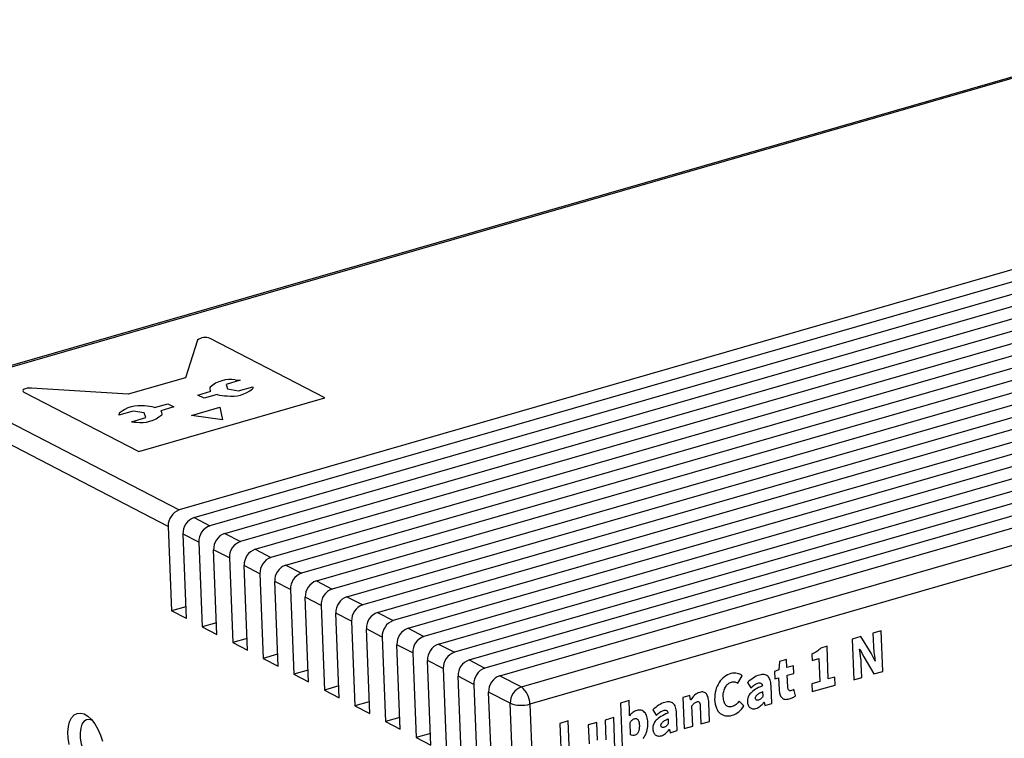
# Model space of a CAD drawing. Header units: millimetres. Extents: x 1635 to 1825, y 2196 to 2483.
# Tile 6 of 14: x 1713 to 1769, y 2282 to 2323. Entities that reach past the tile are written whole.
import ezdxf

# ---------------------------------------------------------------- set-up
doc = ezdxf.new("R2010")
doc.units = ezdxf.units.MM

msp = doc.modelspace()

# ---------------------------------------------------------------- linework, layer by layer
at = {"color": 7, "linetype": 'Continuous', "lineweight": 25}
for p, q in [((1780.685, 2322.812), (1708.252, 2301.921)), ((1780.877, 2322.785), (1708.444, 2301.894)), ((1794.402, 2315.787), (1721.968, 2294.896)), ((1722.81, 2294.46), (1795.244, 2315.351)), ((1796.142, 2314.887), (1723.708, 2293.996)), ((1724.55, 2293.56), (1796.983, 2314.451)), ((1797.881, 2313.987), (1725.448, 2293.096)), ((1726.289, 2292.66), (1798.723, 2313.551)), ((1799.621, 2313.087), (1727.187, 2292.195)), ((1728.029, 2291.76), (1800.463, 2312.651)), ((1801.361, 2312.187), (1728.927, 2291.295)), ((1729.769, 2290.86), (1802.202, 2311.751)), ((1803.1, 2311.286), (1730.667, 2290.395)), ((1731.508, 2289.96), (1803.942, 2310.851)), ((1804.84, 2310.386), (1732.406, 2289.495)), ((1733.248, 2289.06), (1805.682, 2309.951)), ((1806.58, 2309.486), (1734.146, 2288.595)), ((1734.988, 2288.159), (1807.421, 2309.051)), ((1808.319, 2308.586), (1735.886, 2287.695)), ((1736.727, 2287.259), (1809.161, 2308.15)), ((1810.059, 2307.686), (1737.625, 2286.795)), ((1738.467, 2286.359), (1810.901, 2307.25)), ((1811.799, 2306.786), (1739.365, 2285.895)), ((1740.207, 2285.459), (1812.64, 2306.35)), ((1741.441, 2284.82), (1813.875, 2305.711)), ((1814.353, 2304.738), (1741.92, 2283.847)), ((1708.444, 2301.894), (1721.968, 2294.896)), ((1721.336, 2293.964), (1707.812, 2300.961)), ((1722.81, 2294.46), (1723.708, 2293.996)), ((1721.336, 2293.964), (1721.529, 2289.145)), ((1722.37, 2288.709), (1722.178, 2293.528)), ((1723.076, 2293.064), (1722.178, 2293.528)), ((1724.55, 2293.56), (1725.448, 2293.096)), ((1723.076, 2293.064), (1723.268, 2288.245)), ((1724.11, 2287.809), (1723.918, 2292.628)), ((1724.816, 2292.163), (1723.918, 2292.628)), ((1726.289, 2292.66), (1727.187, 2292.195)), ((1724.816, 2292.163), (1725.008, 2287.344)), ((1725.85, 2286.909), (1725.658, 2291.728)), ((1726.555, 2291.263), (1725.658, 2291.728)), ((1726.555, 2291.263), (1726.748, 2286.444)), ((1728.029, 2291.76), (1728.927, 2291.295)), ((1727.589, 2286.009), (1727.397, 2290.828)), ((1728.295, 2290.363), (1727.397, 2290.828)), ((1729.769, 2290.86), (1730.667, 2290.395)), ((1728.295, 2290.363), (1728.487, 2285.544)), ((1729.329, 2285.109), (1729.137, 2289.928)), ((1730.035, 2289.463), (1729.137, 2289.928)), ((1731.508, 2289.96), (1732.406, 2289.495)), ((1722.344, 2289.38), (1721.529, 2289.145)), ((1722.37, 2288.709), (1721.529, 2289.145)), ((1730.035, 2289.463), (1730.227, 2284.644)), ((1731.069, 2284.209), (1730.877, 2289.027)), ((1731.774, 2288.563), (1730.877, 2289.027)), ((1733.248, 2289.06), (1734.146, 2288.595)), ((1724.083, 2288.48), (1723.268, 2288.245)), ((1731.774, 2288.563), (1731.967, 2283.744)), ((1723.268, 2288.245), (1724.11, 2287.809)), ((1732.808, 2283.308), (1732.616, 2288.127)), ((1733.514, 2287.663), (1732.616, 2288.127)), ((1734.988, 2288.159), (1735.886, 2287.695)), ((1725.823, 2287.58), (1725.008, 2287.344)), ((1725.008, 2287.344), (1725.85, 2286.909)), ((1733.514, 2287.663), (1733.706, 2282.844)), ((1734.548, 2282.408), (1734.356, 2287.227)), ((1735.254, 2286.763), (1734.356, 2287.227)), ((1735.254, 2286.763), (1735.446, 2281.944)), ((1736.727, 2287.259), (1737.625, 2286.795)), ((1727.563, 2286.679), (1726.748, 2286.444)), ((1726.748, 2286.444), (1727.589, 2286.009)), ((1736.288, 2281.508), (1736.096, 2286.327)), ((1736.993, 2285.863), (1736.096, 2286.327)), ((1738.467, 2286.359), (1739.365, 2285.895)), ((1729.302, 2285.779), (1728.487, 2285.544)), ((1736.993, 2285.863), (1737.186, 2281.044)), ((1728.487, 2285.544), (1729.329, 2285.109)), ((1738.027, 2280.608), (1737.835, 2285.427)), ((1738.733, 2284.962), (1737.835, 2285.427)), ((1740.207, 2285.459), (1741.441, 2284.82)), ((1731.042, 2284.879), (1730.227, 2284.644)), ((1730.227, 2284.644), (1731.069, 2284.209)), ((1738.733, 2284.962), (1738.925, 2280.143)), ((1740.809, 2283.888), (1739.575, 2284.527)), ((1739.767, 2279.708), (1739.575, 2284.527)), ((1732.782, 2283.979), (1731.967, 2283.744)), ((1731.967, 2283.744), (1732.808, 2283.308)), ((1741.722, 2260.998), (1740.809, 2283.888)), ((1741.92, 2283.847), (1742.833, 2260.957)), ((1734.521, 2283.079), (1733.706, 2282.844)), ((1733.706, 2282.844), (1734.548, 2282.408)), ((1736.261, 2282.179), (1735.446, 2281.944)), ((1735.446, 2281.944), (1736.288, 2281.508))]:
    msp.add_line(p, q, dxfattribs=at)
at = {"color": 7, "linetype": 'Continuous'}
for p, q in [((1723.01, 2304.57), (1722.328, 2302.426)), ((1730.258, 2301.274), (1723.717, 2304.658)), ((1722.328, 2302.426), (1719.061, 2301.483)), ((1725.44, 2302.282), (1724.631, 2302.049)), ((1724.631, 2302.049), (1724.707, 2301.785)), ((1725.343, 2301.681), (1726.151, 2301.914)), ((1713.126, 2301.603), (1719.667, 2298.219)), ((1719.061, 2301.483), (1713.546, 2301.84)), ((1723.019, 2301.441), (1723.765, 2301.656)), ((1723.375, 2301.257), (1723.019, 2301.441)), ((1724.121, 2301.472), (1723.375, 2301.257)), ((1724.707, 2301.785), (1725.343, 2301.681)), ((1719.667, 2298.219), (1730.258, 2301.274)), ((1720.563, 2300.732), (1721.309, 2300.948)), ((1721.309, 2300.948), (1721.664, 2300.764)), ((1719.341, 2300.523), (1718.533, 2300.29)), ((1719.976, 2300.42), (1719.341, 2300.523)), ((1720.053, 2300.155), (1719.976, 2300.42)), ((1721.664, 2300.764), (1720.918, 2300.548)), ((1722.665, 2300.283), (1724.284, 2300.75)), ((1724.426, 2300.024), (1722.665, 2300.283)), ((1724.284, 2300.75), (1724.426, 2300.024)), ((1719.244, 2299.922), (1720.053, 2300.155))]:
    msp.add_line(p, q, dxfattribs=at)
at = {"color": 7, "linetype": 'Continuous', "flags": 128}
for points in [[(1725.156, 2302.307), (1725.319, 2302.296), (1725.44, 2302.282)], [(1726.151, 2301.914), (1726.149, 2301.852), (1726.131, 2301.802)], [(1713.546, 2301.84), (1713.42, 2301.84), (1713.306, 2301.827), (1713.208, 2301.802), (1713.13, 2301.769), (1713.079, 2301.73), (1713.058, 2301.687), (1713.072, 2301.644), (1713.126, 2301.603)], [(1718.553, 2300.402), (1718.546, 2300.388), (1718.541, 2300.374), (1718.537, 2300.36), (1718.534, 2300.346), (1718.532, 2300.332), (1718.531, 2300.318), (1718.531, 2300.304), (1718.533, 2300.29)], [(1719.244, 2299.922), (1719.278, 2299.918), (1719.313, 2299.914), (1719.348, 2299.91), (1719.383, 2299.907), (1719.419, 2299.904), (1719.455, 2299.901), (1719.491, 2299.899), (1719.528, 2299.898)], [(1760.356, 2285.229), (1760.819, 2285.362), (1760.819, 2285.362), (1760.788, 2286.131), (1760.788, 2286.131), (1760.773, 2286.345), (1760.747, 2286.56), (1760.718, 2286.771), (1760.691, 2286.969), (1760.691, 2286.969), (1760.705, 2286.974), (1760.705, 2286.974), (1760.934, 2286.526), (1760.934, 2286.526), (1761.512, 2285.562), (1761.512, 2285.562), (1762.009, 2285.706), (1762.009, 2285.706), (1761.917, 2288.022), (1761.917, 2288.022), (1761.454, 2287.889), (1761.454, 2287.889), (1761.485, 2287.123), (1761.485, 2287.123), (1761.491, 2287.016), (1761.499, 2286.909), (1761.511, 2286.799), (1761.524, 2286.689), (1761.539, 2286.581), (1761.555, 2286.478), (1761.569, 2286.379), (1761.584, 2286.285), (1761.584, 2286.285), (1761.571, 2286.281), (1761.571, 2286.281), (1761.342, 2286.735), (1761.342, 2286.735), (1760.761, 2287.689), (1760.761, 2287.689), (1760.264, 2287.546), (1760.264, 2287.546), (1760.356, 2285.229)], [(1757.999, 2284.552), (1759.304, 2284.928), (1759.304, 2284.928), (1759.286, 2285.383), (1759.286, 2285.383), (1758.911, 2285.275), (1758.911, 2285.275), (1758.837, 2287.134), (1758.837, 2287.134), (1758.478, 2287.03), (1758.478, 2287.03), (1758.425, 2286.979), (1758.371, 2286.931), (1758.315, 2286.885), (1758.256, 2286.841), (1758.194, 2286.8), (1758.126, 2286.758), (1758.053, 2286.716), (1757.974, 2286.675), (1757.974, 2286.675), (1757.987, 2286.335), (1757.987, 2286.335), (1758.37, 2286.446), (1758.37, 2286.446), (1758.423, 2285.134), (1758.423, 2285.134), (1757.981, 2285.007), (1757.981, 2285.007), (1757.999, 2284.552)], [(1756.692, 2284.142), (1756.75, 2284.161), (1756.804, 2284.181), (1756.854, 2284.202), (1756.9, 2284.225), (1756.942, 2284.247), (1756.981, 2284.27), (1757.017, 2284.291), (1757.049, 2284.311), (1757.049, 2284.311), (1756.955, 2284.686), (1756.955, 2284.686), (1756.888, 2284.646), (1756.811, 2284.613), (1756.811, 2284.613), (1756.768, 2284.604), (1756.73, 2284.605), (1756.695, 2284.615), (1756.664, 2284.634), (1756.638, 2284.663), (1756.619, 2284.705), (1756.606, 2284.759), (1756.599, 2284.824), (1756.599, 2284.824), (1756.573, 2285.487), (1756.573, 2285.487), (1756.947, 2285.595), (1756.947, 2285.595), (1756.93, 2286.027), (1756.93, 2286.027), (1756.556, 2285.919), (1756.556, 2285.919), (1756.537, 2286.389), (1756.537, 2286.389), (1756.131, 2286.271), (1756.131, 2286.271), (1756.095, 2285.786), (1756.095, 2285.786), (1755.853, 2285.694), (1755.853, 2285.694), (1755.869, 2285.284), (1755.869, 2285.284), (1756.084, 2285.346), (1756.084, 2285.346), (1756.111, 2284.677), (1756.111, 2284.677), (1756.115, 2284.6), (1756.124, 2284.529), (1756.137, 2284.463), (1756.153, 2284.403), (1756.174, 2284.347), (1756.199, 2284.296), (1756.227, 2284.251), (1756.26, 2284.211), (1756.297, 2284.178), (1756.339, 2284.151), (1756.385, 2284.132), (1756.437, 2284.119), (1756.493, 2284.115), (1756.554, 2284.117), (1756.62, 2284.126), (1756.691, 2284.142), (1756.691, 2284.142), (1756.692, 2284.142)], [(1753.442, 2283.208), (1753.542, 2283.242), (1753.638, 2283.286), (1753.728, 2283.34), (1753.814, 2283.403), (1753.895, 2283.475), (1753.97, 2283.557), (1754.042, 2283.649), (1754.107, 2283.749), (1754.107, 2283.749), (1753.831, 2284.017), (1753.831, 2284.017), (1753.794, 2283.964), (1753.754, 2283.914), (1753.71, 2283.866), (1753.663, 2283.821), (1753.613, 2283.781), (1753.559, 2283.748), (1753.502, 2283.72), (1753.442, 2283.698), (1753.442, 2283.698), (1753.388, 2283.685), (1753.336, 2283.679), (1753.287, 2283.68), (1753.241, 2283.687), (1753.197, 2283.701), (1753.156, 2283.721), (1753.118, 2283.748), (1753.083, 2283.781), (1753.051, 2283.82), (1753.022, 2283.866), (1752.998, 2283.917), (1752.977, 2283.975), (1752.96, 2284.038), (1752.946, 2284.107), (1752.936, 2284.182), (1752.931, 2284.263), (1752.931, 2284.263), (1752.931, 2284.344), (1752.935, 2284.422), (1752.944, 2284.497), (1752.957, 2284.567), (1752.975, 2284.635), (1752.997, 2284.699), (1753.023, 2284.76), (1753.054, 2284.816), (1753.088, 2284.869), (1753.124, 2284.917), (1753.163, 2284.96), (1753.204, 2284.998), (1753.247, 2285.031), (1753.293, 2285.059), (1753.341, 2285.082), (1753.392, 2285.1), (1753.392, 2285.1), (1753.445, 2285.112), (1753.497, 2285.117), (1753.545, 2285.116), (1753.591, 2285.108), (1753.635, 2285.094), (1753.677, 2285.077), (1753.719, 2285.056), (1753.759, 2285.03), (1753.759, 2285.03), (1754.008, 2285.458), (1754.008, 2285.458), (1753.949, 2285.502), (1753.883, 2285.54), (1753.811, 2285.571), (1753.732, 2285.595), (1753.648, 2285.61), (1753.558, 2285.613), (1753.464, 2285.603), (1753.364, 2285.582), (1753.364, 2285.582), (1753.265, 2285.547), (1753.17, 2285.504), (1753.08, 2285.453), (1752.994, 2285.392), (1752.913, 2285.324), (1752.836, 2285.246), (1752.763, 2285.161), (1752.695, 2285.067), (1752.633, 2284.966), (1752.58, 2284.859), (1752.536, 2284.747), (1752.5, 2284.63), (1752.473, 2284.506), (1752.454, 2284.378), (1752.444, 2284.244), (1752.442, 2284.104), (1752.442, 2284.104), (1752.455, 2283.967), (1752.475, 2283.841), (1752.502, 2283.725), (1752.538, 2283.621), (1752.581, 2283.528), (1752.632, 2283.446), (1752.69, 2283.374), (1752.757, 2283.313), (1752.829, 2283.264), (1752.905, 2283.224), (1752.985, 2283.195), (1753.068, 2283.177), (1753.156, 2283.169), (1753.247, 2283.171), (1753.343, 2283.184), (1753.442, 2283.208), (1753.442, 2283.208), (1753.442, 2283.208)], [(1754.79, 2283.594), (1754.855, 2283.617), (1754.918, 2283.647), (1754.978, 2283.684), (1755.035, 2283.727), (1755.09, 2283.776), (1755.143, 2283.829), (1755.194, 2283.887), (1755.242, 2283.949), (1755.242, 2283.949), (1755.253, 2283.952), (1755.253, 2283.952), (1755.297, 2283.769), (1755.297, 2283.769), (1755.694, 2283.884), (1755.694, 2283.884), (1755.655, 2284.883), (1755.655, 2284.883), (1755.647, 2284.981), (1755.636, 2285.07), (1755.619, 2285.152), (1755.598, 2285.226), (1755.572, 2285.291), (1755.542, 2285.348), (1755.506, 2285.397), (1755.466, 2285.438), (1755.421, 2285.471), (1755.371, 2285.497), (1755.318, 2285.515), (1755.26, 2285.526), (1755.198, 2285.529), (1755.132, 2285.525), (1755.061, 2285.514), (1754.986, 2285.495), (1754.986, 2285.495), (1754.894, 2285.464), (1754.803, 2285.426), (1754.716, 2285.381), (1754.631, 2285.329), (1754.549, 2285.272), (1754.469, 2285.21), (1754.391, 2285.143), (1754.315, 2285.071), (1754.315, 2285.071), (1754.5, 2284.762), (1754.5, 2284.762), (1754.554, 2284.814), (1754.608, 2284.861), (1754.661, 2284.902), (1754.712, 2284.939), (1754.763, 2284.971), (1754.812, 2284.998), (1754.86, 2285.019), (1754.907, 2285.036), (1754.907, 2285.036), (1754.965, 2285.048), (1755.014, 2285.051), (1755.055, 2285.044), (1755.089, 2285.028), (1755.116, 2285.003), (1755.137, 2284.97), (1755.152, 2284.93), (1755.16, 2284.881), (1755.16, 2284.881), (1755.049, 2284.833), (1754.946, 2284.785), (1754.851, 2284.736), (1754.763, 2284.685), (1754.684, 2284.634), (1754.613, 2284.582), (1754.55, 2284.528), (1754.495, 2284.474), (1754.448, 2284.419), (1754.407, 2284.362), (1754.373, 2284.303), (1754.346, 2284.242), (1754.326, 2284.179), (1754.313, 2284.115), (1754.306, 2284.049), (1754.306, 2283.981), (1754.306, 2283.981), (1754.311, 2283.929), (1754.319, 2283.88), (1754.33, 2283.835), (1754.346, 2283.792), (1754.365, 2283.752), (1754.388, 2283.716), (1754.414, 2283.683), (1754.444, 2283.652), (1754.478, 2283.626), (1754.514, 2283.606), (1754.553, 2283.59), (1754.594, 2283.58), (1754.639, 2283.576), (1754.687, 2283.577), (1754.737, 2283.582), (1754.79, 2283.594)], [(1750.703, 2282.445), (1751.191, 2282.585), (1751.191, 2282.585), (1751.145, 2283.739), (1751.145, 2283.739), (1751.18, 2283.784), (1751.213, 2283.825), (1751.245, 2283.861), (1751.276, 2283.892), (1751.308, 2283.919), (1751.343, 2283.942), (1751.38, 2283.96), (1751.42, 2283.974), (1751.42, 2283.974), (1751.465, 2283.984), (1751.504, 2283.984), (1751.537, 2283.972), (1751.565, 2283.951), (1751.576, 2283.935), (1751.587, 2283.916), (1751.595, 2283.893), (1751.603, 2283.866), (1751.609, 2283.836), (1751.614, 2283.802), (1751.618, 2283.764), (1751.62, 2283.722), (1751.62, 2283.722), (1751.66, 2282.721), (1751.66, 2282.721), (1752.149, 2282.862), (1752.149, 2282.862), (1752.106, 2283.93), (1752.106, 2283.93), (1752.101, 2284.01), (1752.093, 2284.086), (1752.081, 2284.156), (1752.066, 2284.22), (1752.047, 2284.279), (1752.025, 2284.333), (1751.999, 2284.381), (1751.97, 2284.423), (1751.937, 2284.459), (1751.9, 2284.489), (1751.858, 2284.511), (1751.813, 2284.526), (1751.764, 2284.533), (1751.71, 2284.534), (1751.653, 2284.527), (1751.591, 2284.513), (1751.591, 2284.513), (1751.512, 2284.484), (1751.438, 2284.447), (1751.369, 2284.402), (1751.304, 2284.349), (1751.244, 2284.29), (1751.188, 2284.228), (1751.135, 2284.163), (1751.086, 2284.094), (1751.086, 2284.094), (1751.075, 2284.091), (1751.075, 2284.091), (1751.033, 2284.326), (1751.033, 2284.326), (1750.632, 2284.21), (1750.632, 2284.21), (1750.703, 2282.445)], [(1754.946, 2284.075), (1754.908, 2284.067), (1754.874, 2284.064), (1754.844, 2284.067), (1754.818, 2284.076), (1754.797, 2284.091), (1754.781, 2284.112), (1754.771, 2284.14), (1754.767, 2284.174), (1754.767, 2284.174), (1754.767, 2284.197), (1754.769, 2284.219), (1754.775, 2284.242), (1754.784, 2284.266), (1754.796, 2284.289), (1754.811, 2284.312), (1754.829, 2284.336), (1754.85, 2284.36), (1754.876, 2284.384), (1754.905, 2284.408), (1754.939, 2284.433), (1754.977, 2284.458), (1755.019, 2284.482), (1755.066, 2284.507), (1755.118, 2284.532), (1755.173, 2284.558), (1755.173, 2284.558), (1755.184, 2284.282), (1755.184, 2284.282), (1755.158, 2284.243), (1755.132, 2284.209), (1755.104, 2284.178), (1755.077, 2284.15), (1755.048, 2284.125), (1755.016, 2284.105), (1754.982, 2284.088), (1754.946, 2284.075), (1754.946, 2284.075), (1754.946, 2284.075)], [(1748.379, 2281.89), (1748.428, 2281.956), (1748.474, 2282.028), (1748.516, 2282.106), (1748.552, 2282.189), (1748.582, 2282.276), (1748.606, 2282.369), (1748.624, 2282.466), (1748.636, 2282.569), (1748.643, 2282.676), (1748.644, 2282.788), (1748.644, 2282.788), (1748.636, 2282.885), (1748.625, 2282.975), (1748.608, 2283.058), (1748.587, 2283.134), (1748.562, 2283.205), (1748.531, 2283.268), (1748.496, 2283.324), (1748.456, 2283.374), (1748.412, 2283.415), (1748.365, 2283.449), (1748.314, 2283.476), (1748.26, 2283.493), (1748.202, 2283.502), (1748.14, 2283.504), (1748.075, 2283.497), (1748.007, 2283.482), (1748.007, 2283.482), (1747.951, 2283.463), (1747.897, 2283.438), (1747.842, 2283.407), (1747.789, 2283.37), (1747.737, 2283.329), (1747.688, 2283.284), (1747.641, 2283.234), (1747.596, 2283.18), (1747.596, 2283.18), (1747.597, 2283.44), (1747.597, 2283.44), (1747.573, 2284.042), (1747.573, 2284.042), (1747.085, 2283.901), (1747.085, 2283.901), (1747.183, 2281.429)], [(1749.407, 2282.041), (1749.472, 2282.065), (1749.535, 2282.095), (1749.595, 2282.131), (1749.652, 2282.175), (1749.707, 2282.223), (1749.76, 2282.277), (1749.811, 2282.334), (1749.859, 2282.396), (1749.859, 2282.396), (1749.87, 2282.4), (1749.87, 2282.4), (1749.913, 2282.217), (1749.913, 2282.217), (1750.311, 2282.332), (1750.311, 2282.332), (1750.272, 2283.33), (1750.272, 2283.33), (1750.264, 2283.428), (1750.253, 2283.518), (1750.236, 2283.6), (1750.215, 2283.673), (1750.189, 2283.739), (1750.159, 2283.796), (1750.123, 2283.845), (1750.083, 2283.886), (1750.037, 2283.919), (1749.988, 2283.944), (1749.935, 2283.963), (1749.877, 2283.974), (1749.815, 2283.977), (1749.749, 2283.973), (1749.678, 2283.961), (1749.603, 2283.942), (1749.603, 2283.942), (1749.511, 2283.911), (1749.42, 2283.873), (1749.333, 2283.828), (1749.248, 2283.777), (1749.166, 2283.719), (1749.086, 2283.657), (1749.008, 2283.59), (1748.932, 2283.519), (1748.932, 2283.519), (1749.117, 2283.21), (1749.117, 2283.21), (1749.171, 2283.261), (1749.225, 2283.308), (1749.278, 2283.35), (1749.329, 2283.387), (1749.38, 2283.418), (1749.429, 2283.445), (1749.477, 2283.466), (1749.524, 2283.483), (1749.524, 2283.483), (1749.582, 2283.495), (1749.631, 2283.499), (1749.672, 2283.492), (1749.706, 2283.476), (1749.733, 2283.451), (1749.754, 2283.418), (1749.769, 2283.377), (1749.777, 2283.328), (1749.777, 2283.328), (1749.666, 2283.28), (1749.563, 2283.232), (1749.468, 2283.183), (1749.38, 2283.133), (1749.301, 2283.081), (1749.23, 2283.029), (1749.167, 2282.976), (1749.112, 2282.922), (1749.065, 2282.866), (1749.024, 2282.809), (1748.99, 2282.751), (1748.963, 2282.69), (1748.943, 2282.627), (1748.929, 2282.563), (1748.923, 2282.496), (1748.923, 2282.428), (1748.923, 2282.428), (1748.928, 2282.376), (1748.936, 2282.328), (1748.947, 2282.282), (1748.963, 2282.239), (1748.982, 2282.2), (1749.005, 2282.163), (1749.031, 2282.13), (1749.061, 2282.1), (1749.095, 2282.074), (1749.131, 2282.053), (1749.17, 2282.038), (1749.211, 2282.028), (1749.256, 2282.023), (1749.304, 2282.024), (1749.354, 2282.03), (1749.407, 2282.041)], [(1743.715, 2280.429), (1745.011, 2280.803), (1745.011, 2280.803), (1744.993, 2281.264), (1744.993, 2281.264), (1744.185, 2281.031), (1744.185, 2281.031), (1744.111, 2282.887), (1744.111, 2282.887), (1743.623, 2282.746), (1743.623, 2282.746), (1743.715, 2280.429)], [(1746.766, 2281.309), (1746.695, 2283.075), (1746.695, 2283.075), (1746.207, 2282.934), (1746.207, 2282.934), (1746.252, 2281.802)], [(1747.896, 2282.07), (1747.836, 2282.056), (1747.776, 2282.057), (1747.713, 2282.071), (1747.65, 2282.101), (1747.65, 2282.101), (1747.623, 2282.787), (1747.623, 2282.787), (1747.654, 2282.831), (1747.685, 2282.871), (1747.715, 2282.905), (1747.746, 2282.934), (1747.777, 2282.959), (1747.809, 2282.98), (1747.842, 2282.996), (1747.876, 2283.008), (1747.876, 2283.008), (1747.908, 2283.016), (1747.939, 2283.02), (1747.967, 2283.02), (1747.993, 2283.015), (1748.017, 2283.006), (1748.039, 2282.993), (1748.06, 2282.976), (1748.079, 2282.955), (1748.095, 2282.93), (1748.109, 2282.9), (1748.122, 2282.866), (1748.133, 2282.829), (1748.141, 2282.786), (1748.148, 2282.74), (1748.153, 2282.69), (1748.156, 2282.635), (1748.156, 2282.635), (1748.156, 2282.572), (1748.154, 2282.513), (1748.15, 2282.458), (1748.143, 2282.406), (1748.133, 2282.358), (1748.121, 2282.315), (1748.106, 2282.275), (1748.089, 2282.238), (1748.07, 2282.206), (1748.049, 2282.176), (1748.027, 2282.15), (1748.004, 2282.128), (1747.979, 2282.108), (1747.953, 2282.092), (1747.925, 2282.079), (1747.896, 2282.07), (1747.896, 2282.07), (1747.896, 2282.07)], [(1749.563, 2282.523), (1749.525, 2282.514), (1749.491, 2282.511), (1749.461, 2282.514), (1749.435, 2282.523), (1749.414, 2282.538), (1749.398, 2282.559), (1749.388, 2282.587), (1749.384, 2282.621), (1749.384, 2282.621), (1749.384, 2282.644), (1749.386, 2282.667), (1749.392, 2282.69), (1749.401, 2282.713), (1749.413, 2282.736), (1749.428, 2282.76), (1749.446, 2282.784), (1749.467, 2282.808), (1749.493, 2282.832), (1749.522, 2282.856), (1749.556, 2282.88), (1749.594, 2282.905), (1749.636, 2282.93), (1749.683, 2282.955), (1749.735, 2282.98), (1749.79, 2283.005), (1749.79, 2283.005), (1749.801, 2282.73), (1749.801, 2282.73), (1749.775, 2282.691), (1749.749, 2282.657), (1749.721, 2282.625), (1749.694, 2282.597), (1749.665, 2282.573), (1749.633, 2282.553), (1749.599, 2282.536), (1749.563, 2282.523), (1749.563, 2282.523), (1749.563, 2282.523)], [(1745.778, 2281.797), (1745.738, 2282.799), (1745.738, 2282.799), (1745.249, 2282.658), (1745.249, 2282.658), (1745.292, 2281.589)]]:
    msp.add_lwpolyline(points, dxfattribs=at)
at = {"color": 7, "linetype": 'Continuous', "lineweight": 25, "flags": 128}
for points in [[(1715.695, 2281.54), (1715.64, 2281.902), (1715.626, 2282.249), (1715.655, 2282.567), (1715.725, 2282.843), (1715.833, 2283.065), (1715.976, 2283.226), (1716.147, 2283.317), (1716.339, 2283.335), (1716.545, 2283.281), (1716.755, 2283.154), (1716.962, 2282.962), (1717.157, 2282.712), (1717.331, 2282.414), (1717.479, 2282.08), (1717.593, 2281.724)], [(1716.991, 2282.93), (1716.849, 2282.969), (1716.683, 2282.95), (1716.539, 2282.857), (1716.427, 2282.694), (1716.353, 2282.471), (1716.321, 2282.2), (1716.333, 2281.899), (1716.388, 2281.583), (1716.484, 2281.272), (1716.614, 2280.984), (1716.771, 2280.735), (1716.946, 2280.539), (1717.129, 2280.409), (1717.309, 2280.352), (1717.475, 2280.37), (1717.619, 2280.464), (1717.68, 2280.539)]]:
    msp.add_lwpolyline(points, dxfattribs=at)
at = {"color": 7, "linetype": 'Continuous'}
for centre, radius, start, end in [((1723.432, 2304.068), 0.655, 64.2194, 130.0545), ((1724.888, 2300.536), 1.791, 81.4041, 130.773), ((1723.893, 2301.804), 0.196, 153.208, 229.1553), ((1724.753, 2303.772), 2.385, 254.6433, 268.5925), ((1724.962, 2303.158), 1.791, 261.4042, 310.7729), ((1719.722, 2299.046), 1.791, 81.4044, 130.7727), ((1719.931, 2298.433), 2.385, 74.6449, 88.5925), ((1719.796, 2301.668), 1.791, 261.4043, 310.7728), ((1720.79, 2300.4), 0.196, 333.2082, 49.1664)]:
    msp.add_arc(centre, radius, start, end, dxfattribs=at)
at = {"color": 7, "linetype": 'Continuous', "lineweight": 25}
for centre, radius, start, end in [((1722.287, 2293.999), 0.952, 109.5893, 182.1428), ((1723.129, 2293.564), 0.952, 109.5893, 182.1428), ((1724.027, 2293.099), 0.952, 109.5893, 182.1428), ((1724.869, 2292.664), 0.952, 109.5893, 182.1428), ((1725.767, 2292.199), 0.952, 109.5893, 182.1428), ((1726.609, 2291.763), 0.952, 109.5893, 182.1428), ((1727.506, 2291.299), 0.952, 109.5893, 182.1428), ((1728.348, 2290.863), 0.952, 109.5893, 182.1428), ((1729.246, 2290.399), 0.952, 109.5893, 182.1428), ((1730.088, 2289.963), 0.952, 109.5893, 182.1428), ((1730.986, 2289.499), 0.952, 109.5893, 182.1428), ((1731.828, 2289.063), 0.952, 109.5893, 182.1428), ((1732.725, 2288.598), 0.952, 109.5893, 182.1428), ((1733.567, 2288.163), 0.952, 109.5893, 182.1428), ((1734.465, 2287.698), 0.952, 109.5893, 182.1428), ((1735.307, 2287.263), 0.952, 109.5893, 182.1428), ((1736.205, 2286.798), 0.952, 109.5893, 182.1428), ((1737.047, 2286.363), 0.952, 109.5893, 182.1428), ((1737.944, 2285.898), 0.952, 109.5893, 182.1428), ((1738.786, 2285.463), 0.952, 109.5893, 182.1428), ((1739.684, 2284.998), 0.952, 109.5893, 182.1428), ((1740.526, 2284.562), 0.952, 109.5893, 182.1428), ((1741.76, 2283.924), 0.952, 109.5893, 182.1428), ((1740.707, 2283.855), 1.213, 359.6096, 52.7342), ((1741.426, 2285.5), 1.726, 249.083, 286.636)]:
    msp.add_arc(centre, radius, start, end, dxfattribs=at)

doc.saveas('drawing.dxf')
